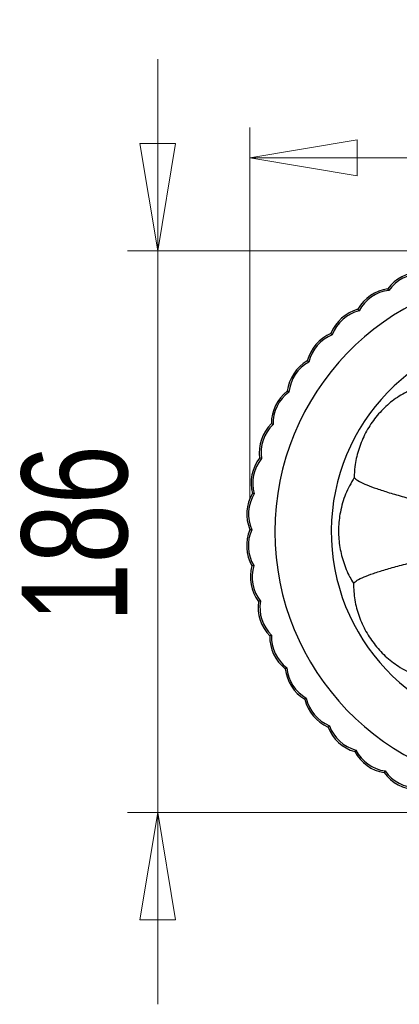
# Model space of a CAD drawing. Header units: millimetres. Extents: x 54 to 123, y 77 to 177.
# Tile 18 of 24: x 88 to 101, y 145 to 177. Entities that reach past the tile are written whole.
import ezdxf

# ---------------------------------------------------------------- set-up
doc = ezdxf.new("R2010")
doc.units = ezdxf.units.MM
doc.styles.add('SLDTEXTSTYLE0', font='TXT', dxfattribs={"width": 0.75})
doc.dimstyles.new('SLDDIMSTYLE0', dxfattribs={"dimtxt": 3.5, "dimasz": 3.556, "dimexe": 0, "dimexo": 0.0625, "dimgap": 0.875, "dimtad": 1, "dimdec": 0, "dimlfac": 10, "dimrnd": 1e-09, "dimzin": 12, "dimdsep": 46, "dimtxsty": 'SLDTEXTSTYLE0', "dimblk1": 'CLOSED', "dimblk2": 'CLOSED', "dimsah": 1, "dimcen": 0.09, "dimadec": 0, "dimazin": 3, "dimtfac": 1, "dimtdec": 0, "dimtofl": 0, "dimtmove": 0, "dimatfit": 3, "dimldrblk": 'CLOSED', "dimfxl": 0, "dimfrac": 2, "dimtolj": 1, "dimtzin": 12, "dimarcsym": 0})
doc.dimstyles.new('SLDDIMSTYLE1', dxfattribs={"dimtxt": 3.5, "dimasz": 3.556, "dimexe": 0, "dimexo": 0.0625, "dimgap": 0.875, "dimtad": 1, "dimdec": 0, "dimlfac": 10, "dimrnd": 1e-09, "dimzin": 12, "dimdsep": 46, "dimtxsty": 'SLDTEXTSTYLE0', "dimblk1": 'CLOSED', "dimblk2": 'CLOSED', "dimsah": 1, "dimcen": 0.09, "dimadec": 0, "dimazin": 3, "dimtfac": 1, "dimtdec": 0, "dimtmove": 0, "dimatfit": 0, "dimldrblk": 'CLOSED', "dimfxl": 0, "dimfrac": 2, "dimtolj": 1, "dimtzin": 12, "dimarcsym": 0})

# ---------------------------------------------------------------- blocks, each defined once
blk = doc.blocks.new('_Closed')
at = {"color": 0, "linetype": 'ByBlock', "lineweight": -2}
for p, q in [((-1, 0.166667), (0, 0)), ((-1, 0.166667), (-1, -0.166667)), ((0, 0), (-1, -0.166667)), ((0, 0), (-1, 0))]:
    blk.add_line(p, q, dxfattribs=at)
blk = doc.blocks.new('_D')
at = {"color": 7, "linetype": 'Continuous', "lineweight": 0}
for p, q in [((95.748, 161.505), (95.748, 173.816)), ((123.077, 164.284), (123.077, 173.816)), ((95.748, 172.816), (123.077, 172.816))]:
    blk.add_line(p, q, dxfattribs=at)
at = {"color": 7, "linetype": 'Continuous', "lineweight": 18, "xscale": 3.556, "yscale": 3.556, "rotation": 180.0000000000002}
blk.add_blockref('_Closed', (95.748, 172.816, -10.171), dxfattribs=at)
at = {"color": 7, "linetype": 'Continuous', "lineweight": 18, "xscale": 3.556, "yscale": 3.556}
blk.add_blockref('_Closed', (123.077, 172.816, -10.171), dxfattribs=at)
at = {"color": 7, "linetype": 'Continuous', "lineweight": 18, "insert": (105.541, 177.328), "char_height": 3.5, "attachment_point": 1, "style": 'SLDTEXTSTYLE0'}
blk.add_mtext('273', dxfattribs=at)
blk = doc.blocks.new('_D_1')
at = {"color": 7, "linetype": 'Continuous', "lineweight": 0}
for p, q in [((92.696, 169.736), (92.696, 176.086)), ((103.882, 169.736), (91.696, 169.736)), ((92.696, 169.736), (92.696, 151.141)), ((103.746, 151.141), (91.696, 151.141)), ((92.696, 151.141), (92.696, 144.791))]:
    blk.add_line(p, q, dxfattribs=at)
at = {"color": 7, "linetype": 'Continuous', "lineweight": 18, "xscale": 3.556, "yscale": 3.556}
for p, rotation in [((92.696, 169.736, -10.171), 270.0000000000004), ((92.696, 151.141, -10.171), 90.0000000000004)]:
    blk.add_blockref('_Closed', p, dxfattribs=dict(at, rotation=rotation))
at = {"color": 7, "linetype": 'Continuous', "lineweight": 18, "insert": (88.185, 157.441), "char_height": 3.5, "attachment_point": 1, "rotation": 90, "style": 'SLDTEXTSTYLE0'}
blk.add_mtext('186', dxfattribs=at)

msp = doc.modelspace()

# ---------------------------------------------------------------- linework, layer by layer
at = {"color": 7, "linetype": 'Continuous', "lineweight": 25}
for p, q in [((100.348, 168.426), (100.317, 168.48)), ((99.366, 167.752), (99.327, 167.8)), ((98.477, 166.957), (98.433, 167)), ((97.698, 166.055), (97.649, 166.092)), ((97.04, 165.06), (96.987, 165.091)), ((96.515, 163.99), (96.458, 164.014)), ((96.131, 162.862), (96.072, 162.878)), ((95.895, 161.693), (95.834, 161.702)), ((95.81, 160.504), (95.748, 160.505)), ((95.878, 159.314), (95.816, 159.307)), ((96.097, 158.142), (96.037, 158.127)), ((96.464, 157.008), (96.407, 156.986)), ((96.973, 155.931), (96.919, 155.901)), ((97.616, 154.927), (97.567, 154.89)), ((98.383, 154.013), (98.338, 153.971)), ((99.259, 153.206), (99.22, 153.157)), ((100.232, 152.516), (100.199, 152.464))]:
    msp.add_line(p, q, dxfattribs=at)
for centre, radius, start, end in [((105.077, 160.436), 8.5, 4.0478, 355.9522), ((101.399, 167.682), 1.345, 90.635, 143.6274), ((101.399, 167.682), 1.288, 89.5662, 144.6962), ((100.503, 167.148), 1.345, 97.982, 150.9743), ((100.503, 167.148), 1.288, 96.9131, 152.0431), ((99.683, 166.503), 1.345, 105.3289, 158.3213), ((99.683, 166.503), 1.288, 104.2601, 159.3901), ((98.952, 165.759), 1.345, 112.6758, 165.6682), ((98.952, 165.759), 1.288, 111.607, 166.737), ((105.077, 160.436), 6.634, 5.1891, 179.5802), ((98.322, 164.928), 1.345, 120.0228, 173.0151), ((98.322, 164.928), 1.288, 118.9539, 174.084), ((97.803, 164.022), 1.345, 127.3697, 180.3621), ((97.803, 164.022), 1.288, 126.3009, 181.4309), ((97.404, 163.058), 1.345, 134.7167, 187.709), ((97.404, 163.058), 1.288, 133.6478, 188.7778), ((97.132, 162.051), 1.345, 142.0636, 195.0559), ((97.132, 162.051), 1.288, 140.9948, 196.1248), ((96.991, 161.017), 1.345, 149.4105, 202.4029), ((96.991, 161.017), 1.288, 148.3417, 203.4717), ((96.984, 159.974), 1.345, 156.7575, 209.7498), ((96.984, 159.974), 1.288, 155.6886, 210.8187), ((105.077, 160.436), 6.634, 179.5802, 354.8109), ((97.109, 158.938), 1.345, 164.1044, 217.0968), ((97.109, 158.938), 1.288, 163.0356, 218.1656), ((97.367, 157.927), 1.345, 171.4513, 224.4437), ((97.367, 157.927), 1.288, 170.3825, 225.5125), ((97.751, 156.957), 1.345, 178.7983, 231.7906), ((97.751, 156.957), 1.288, 177.7295, 232.8595), ((98.256, 156.045), 1.345, 186.1452, 239.1376), ((98.256, 156.045), 1.288, 185.0764, 240.2064), ((98.874, 155.204), 1.345, 193.4922, 246.4845), ((98.874, 155.204), 1.288, 192.4233, 247.5533), ((99.595, 154.449), 1.345, 200.8391, 253.8315), ((99.595, 154.449), 1.288, 199.7703, 254.9003), ((100.405, 153.793), 1.345, 208.186, 261.1784), ((100.405, 153.793), 1.288, 207.1172, 262.2472), ((101.294, 153.245), 1.345, 215.533, 268.5253), ((101.294, 153.245), 1.288, 214.4642, 269.5942)]:
    msp.add_arc(centre, radius, start, end, dxfattribs=at)
for points, knots in [([(101.114, 165.16), (100.95, 165.074), (100.622, 164.903), (100.192, 164.547), (99.826, 164.128), (99.534, 163.653), (99.33, 163.135), (99.222, 162.654), (99.207, 162.35), (99.201, 162.229)], [0, 0, 0, 0, 0.150369, 0.300736, 0.4511, 0.601462, 0.751849, 0.902236, 1, 1, 1, 1]), ([(99.201, 162.229), (99.1, 162.05), (98.897, 161.691), (98.732, 161.113), (98.669, 160.54), (98.702, 159.984), (98.83, 159.442), (99.001, 159.025), (99.135, 158.798), (99.175, 158.73)], [0, 0, 0, 0, 0.167193, 0.334386, 0.484742, 0.635099, 0.785431, 0.935764, 1, 1, 1, 1]), ([(99.201, 162.229), (99.236, 162.197), (99.306, 162.132), (99.535, 162.019), (99.846, 161.897), (100.241, 161.766), (100.707, 161.627), (101.24, 161.48), (101.737, 161.351), (102.074, 161.269), (102.196, 161.239)], [0, 0, 0, 0, 0.139373, 0.275988, 0.410345, 0.542838, 0.673826, 0.801401, 0.928406, 1, 1, 1, 1]), ([(99.175, 158.73), (99.211, 158.762), (99.282, 158.827), (99.513, 158.938), (99.825, 159.056), (100.222, 159.182), (100.69, 159.314), (101.225, 159.452), (101.725, 159.573), (102.064, 159.651), (102.187, 159.678)], [0, 0, 0, 0, 0.1392464, 0.2757347, 0.4099777, 0.5423807, 0.6733114, 0.8008654, 0.9278804, 1, 1, 1, 1]), ([(99.175, 158.73), (99.185, 158.545), (99.204, 158.175), (99.35, 157.636), (99.579, 157.129), (99.889, 156.666), (100.275, 156.265), (100.668, 155.967), (100.939, 155.827), (101.046, 155.771)], [0, 0, 0, 0, 0.150362, 0.300721, 0.451078, 0.601433, 0.751819, 0.902206, 1, 1, 1, 1])]:
    msp.add_open_spline(points, degree=3, knots=knots, dxfattribs=at)

# ---------------------------------------------------------------- dimensions: what is measured, and where the dimension line sits
at = {"color": 7, "linetype": 'Continuous', "lineweight": 18}
dim = msp.add_linear_dim(base=(123.077, 172.816), p1=(95.748, 160.505), p2=(123.077, 163.284), dimstyle='SLDDIMSTYLE0', dxfattribs=at)
dim.commit()
dim.dimension.update_dxf_attribs({"geometry": '_D', "text_midpoint": (109.42, 172.816), "dimtype": 160})
dim = msp.add_linear_dim(base=(92.696, 151.141), p1=(104.882, 169.736), p2=(104.746, 151.141), angle=90, dimstyle='SLDDIMSTYLE1', dxfattribs=at)
dim.commit()
dim.dimension.update_dxf_attribs({"geometry": '_D_1', "text_midpoint": (92.696, 161.32), "dimtype": 160})

doc.saveas('drawing.dxf')
